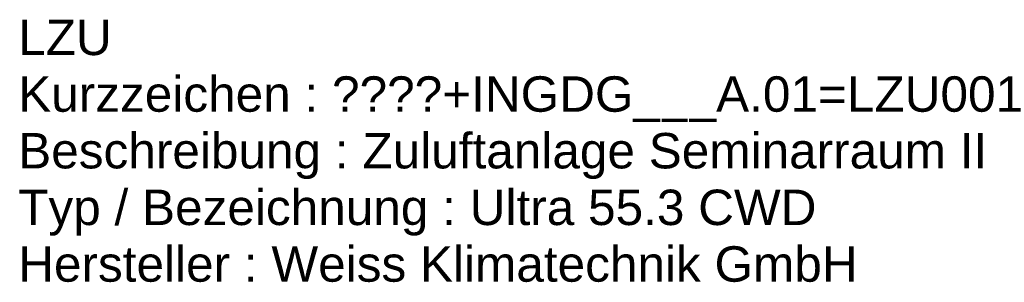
# Model space of a CAD drawing. Header units: metres. Extents: x 0 to 32.9, y 0 to 31.7.
# Tile 38 of 39: x 29.4 to 32.9, y 26.7 to 27.6. Entities that reach past the tile are written whole.
import ezdxf

# ---------------------------------------------------------------- set-up
doc = ezdxf.new("R2010")
doc.units = ezdxf.units.M
doc.layers.get('0').update_dxf_attribs({"lineweight": 0})
doc.layers.add('004TX_TXT', color=7, linetype='Continuous')
doc.styles.get("Standard").update_dxf_attribs({"font": 'arial.ttf'})

# ---------------------------------------------------------------- blocks, each defined once
blk = doc.blocks.new('LZU KG400.030.010.100')
for s, p in [('LZU', (0, 0)), ('Kurzzeichen : ', (0, -0.2)), ('Beschreibung : ', (0, -0.4)), ('Typ / Bezeichnung : ', (0, -0.6)), ('Hersteller : ', (0, -0.8))]:
    blk.add_text(s, height=0.125).set_placement(p)
at = {"flags": 1}
for tag, p in [('NUMMER', (0, 0)), ('KURZTEXT', (0, 0)), ('MB.100.10.110', (0, -0.8)), ('MB.100.20.500', (0, -0.8)), ('KG400.099.003.110', (0, -0.8)), ('KG400.099.003.160', (0, -0.8)), ('KG400.099.003.500', (0, -0.8)), ('KG400.099.003.103', (0, -0.8)), ('KG400.099.003.112', (0, -0.8)), ('KG400.099.003.111', (0, -0.8)), ('KG400.099.003.113', (0, -0.8)), ('KG400.099.003.140', (0, -0.8)), ('KG400.099.003.150', (0, -0.8)), ('KG400.099.003.300', (0, -0.8)), ('KG400.099.001.200', (0, -0.8)), ('KG400.099.001.300', (0, -0.8)), ('KG400.099.009.300', (0, -0.8)), ('KG400.099.009.306', (0, -0.8)), ('KG400.099.009.304', (0, -0.8)), ('KG400.099.009.301', (0, -0.8)), ('KG400.099.009.305', (0, -0.8)), ('KG400.099.009.303', (0, -0.8)), ('KG400.030.009.111', (0, -0.8)), ('KG400.030.009.110', (0, -0.8)), ('KG400.030.009.115', (0, -0.8)), ('KG400.030.009.114', (0, -0.8)), ('KG400.030.009.113', (0, -0.8)), ('KG400.030.009.121', (0, -0.8)), ('KG400.030.009.120', (0, -0.8)), ('KG400.030.009.125', (0, -0.8)), ('KG400.030.009.124', (0, -0.8)), ('KG400.030.009.123', (0, -0.8)), ('KG400.030.009.131', (0, -0.8)), ('KG400.030.009.130', (0, -0.8)), ('KG400.030.009.135', (0, -0.8)), ('KG400.030.009.134', (0, -0.8)), ('KG400.030.009.133', (0, -0.8)), ('MB.100.20.110', (0, -0.8)), ('MB.100.20.100', (0, -0.8)), ('MB.100.90.100', (0, -0.8))]:
    blk.add_attdef(tag, p, '', height=0.125, dxfattribs=at)
for tag, p in [('MB.100.110.100', (1.1065, -0.2)), ('MB.100.110.110', (1.2134, -0.4)), ('MB.100.10.100', (1.5919, -0.6)), ('MB.100.20.120', (0.8927, -0.8))]:
    blk.add_attdef(tag, p, '', height=0.125)

msp = doc.modelspace()

# ---------------------------------------------------------------- block references
at = {"layer": '004TX_TXT', "color": 7}
ref = msp.add_blockref('LZU KG400.030.010.100', (29.4199, 27.4871), dxfattribs=at)
ref.add_attrib('MB.100.110.100', '????+INGDG___A.01=LZU001', (30.5264, 27.2871), dxfattribs={"layer": '0', "color": 7, "height": 0.125})
ref.add_attrib('MB.100.110.110', 'Zuluftanlage Seminarraum II', (30.6334, 27.0871), dxfattribs={"layer": '0', "color": 7, "height": 0.125})
ref.add_attrib('MB.100.10.100', 'Ultra 55.3 CWD', (31.0118, 26.8871), dxfattribs={"layer": '0', "color": 7, "height": 0.125})
ref.add_attrib('MB.100.20.120', 'Weiss Klimatechnik GmbH', (30.3127, 26.6871), dxfattribs={"layer": '0', "color": 7, "height": 0.125})

doc.saveas('drawing.dxf')
